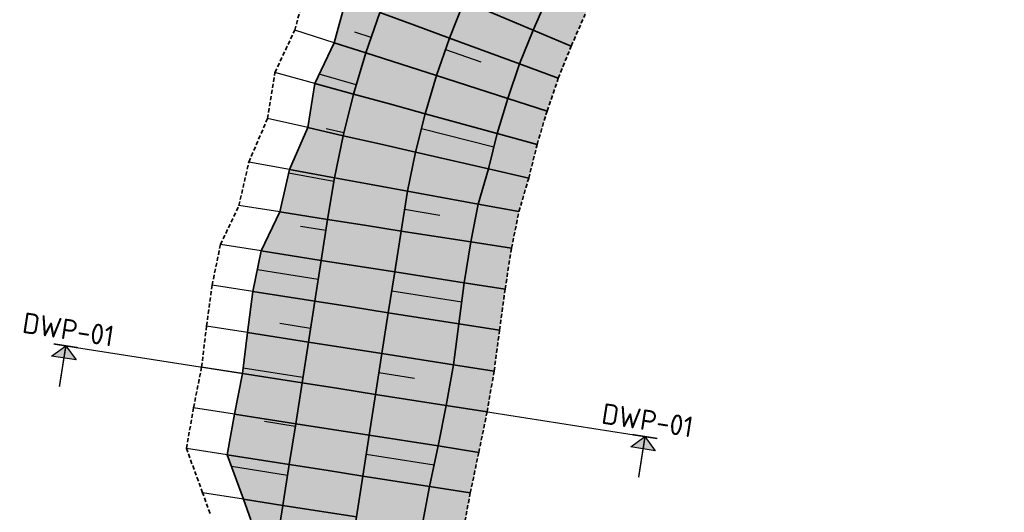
# Model space of a CAD drawing. Header units: metres. Extents: x 202053 to 211294, y 396303 to 397866.
# Tile 26 of 256: x 202167 to 202226, y 397587 to 397617. Entities that reach past the tile are written whole.
import ezdxf
from ezdxf.enums import TextEntityAlignment as Align

# ---------------------------------------------------------------- set-up
doc = ezdxf.new("R2010")
doc.units = ezdxf.units.M
doc.linetypes.add('DASHED2', pattern=[0.375, 0.25, -0.125])
doc.layers.get('0').update_dxf_attribs({"lineweight": 25})
doc.layers.add('C3D-CORRIDOR', color=7, linetype='Continuous')
doc.layers.add('C3D-SAMPLELINE', color=7, linetype='Continuous')
for name, color, linetype, lineweight in [('N-WA-GR-GRAS-V', 61, 'Continuous', 18), ('N-WA-GW-AFWERKEN_INZAAIEN-G', 60, 'Continuous', 35), ('N-WA-GW-DIJK_KRUIN_BINNEN-G', 90, 'Continuous', 35), ('N-WA-GW-DIJK_KRUIN_BUITEN-G', 90, 'Continuous', 35), ('N-WA-GW-DIJK_TEEN_BINNEN-G', 90, 'Continuous', 35), ('N-WA-GW-DIJK_TEEN_BUITEN-G', 90, 'Continuous', 35), ('N-WA-KG-ONDERHOUDGRENS_WATERSCHAP-G', 170, 'DASHED2', 35), ('N-WA-VH-VERHARDING_GRASBETONSTEEN-G', 102, 'Continuous', 35), ('N-WA-VH-VERHARDING_GRASBETONSTEEN-V', 75, 'Continuous', 18), ('T-WA-OG-KADASTRAAL_TIJDELIJKE_INGEBRUIKNAME-G', 7, 'Continuous', 25), ('X-XX-AL-T25', 7, 'Continuous', 25)]:
    doc.layers.add(name, color=color, linetype=linetype, lineweight=lineweight)
doc.styles.add('NLCS-ISO', font='NLCS-ISO.ttf')
doc.styles.get("Standard").update_dxf_attribs({"font": 'NLCS-ISO.ttf'})

# ---------------------------------------------------------------- blocks, each defined once
blk = doc.blocks.new('pijldrsn')
at = {"linetype": 'Continuous'}
blk.add_hatch(color=256, dxfattribs=at).paths.add_polyline_path([(-3, -3), (0, 0), (3, -3)])
for p, q in [((-3, -3), (0, 0)), ((0, 0), (3, -3)), ((0, 0), (0, -3)), ((0, 0), (0, 0)), ((0, 0), (0, 0)), ((0, 0), (0, 0)), ((3, -3), (-3, -3))]:
    blk.add_line(p, q, dxfattribs=at)
at = {"linetype": 'Continuous', "const_width": 0.35}
for points in [[(-3, 0), (3, 0)], [(0, 0), (0, -10)]]:
    blk.add_lwpolyline(points, dxfattribs=at)
at = {"flags": 11}
for tag, p in [('TEXTAT', (0, -65)), ('TEXTHG', (0.02, -71.78))]:
    blk.add_attdef(tag, text='', height=5, dxfattribs=at).set_placement(p, align=Align.TOP_CENTER)

msp = doc.modelspace()

# ---------------------------------------------------------------- hatches: boundary and pattern name
at = {"layer": 'N-WA-GR-GRAS-V'}
for points in [[(202180.5648, 397586.6673), (202180.1173, 397587.9191), (202179.1328, 397590.6038), (202179.568, 397593.0661), (202180.0525, 397595.5207), (202180.3545, 397598.0039), (202180.693, 397600.4813), (202181.1951, 397602.9332), (202182.3136, 397605.2885), (202182.8987, 397607.8594), (202184.0156, 397610.3896), (202184.4368, 397613.0636), (202185.5993, 397615.5268), (202186.3084, 397618.1248), (202187.3184, 397620.6186), (202188.499, 397623.0353), (202189.8237, 397625.3725), (202191.2503, 397627.6418), (202192.3999, 397630.0782), (202193.666, 397632.469), (202195.1035, 397634.7646), (202196.5539, 397637.0782), (202197.6728, 397639.7385), (202199.6643, 397641.6471), (202201.6551, 397643.5483), (202203.4554, 397645.6817), (202205.5674, 397647.478), (202207.7194, 397649.2368), (202210.0413, 397650.6042), (202212.1579, 397651.9359), (202214.3203, 397653.1987), (202216.3037, 397654.7313), (202218.4009, 397656.0923), (202220.6233, 397652.743), (202218.5401, 397651.3608), (202216.457, 397649.9786), (202214.3738, 397648.5963), (202212.2907, 397647.2141), (202210.167, 397645.7737), (202208.0793, 397644.2298), (202206.0599, 397642.5975), (202204.1126, 397640.88), (202202.2409, 397639.0803), (202200.4483, 397637.2017), (202198.7381, 397635.2479), (202197.1136, 397633.2223), (202195.5776, 397631.1287), (202194.1331, 397628.9711), (202192.7826, 397626.7533), (202191.5288, 397624.4795), (202190.3739, 397622.1539), (202189.3201, 397619.7808), (202188.3693, 397617.3646), (202187.5233, 397614.9097), (202186.7836, 397612.4207), (202186.1516, 397609.9022), (202185.6284, 397607.3589), (202185.2124, 397604.8345), (202184.8256, 397602.3646), (202184.4389, 397599.8947), (202184.0521, 397597.4248), (202183.6653, 397594.9549), (202183.2785, 397592.485), (202182.8917, 397590.0151), (202182.5049, 397587.5452), (202182.3243, 397586.3918), (202180.5648, 397586.6673)], [(202182.3243, 397586.3918), (202182.5049, 397587.5452), (202182.8917, 397590.0151), (202183.2785, 397592.485), (202183.6653, 397594.9549), (202184.0521, 397597.4248), (202184.4389, 397599.8947), (202184.8256, 397602.3646), (202185.2124, 397604.8345), (202185.6284, 397607.3589), (202186.1516, 397609.9022), (202186.7836, 397612.4207), (202187.5233, 397614.9097), (202188.3693, 397617.3646), (202189.3201, 397619.7808), (202190.3739, 397622.1539), (202191.5288, 397624.4795), (202192.7826, 397626.7533), (202194.1331, 397628.9711), (202195.5776, 397631.1287), (202197.1136, 397633.2223), (202198.7381, 397635.2479), (202200.4483, 397637.2017), (202202.2409, 397639.0803), (202204.1126, 397640.88), (202206.0599, 397642.5975), (202208.0793, 397644.2298), (202210.167, 397645.7737), (202212.2907, 397647.2141), (202214.3738, 397648.5963), (202216.457, 397649.9786), (202218.5401, 397651.3608), (202220.6233, 397652.743), (202221.8672, 397650.8682), (202219.7841, 397649.486), (202217.701, 397648.1037), (202215.6178, 397646.7215), (202213.5347, 397645.3393), (202211.4657, 397643.9363), (202209.4557, 397642.4499), (202207.5116, 397640.8785), (202205.6368, 397639.2249), (202203.8349, 397637.4923), (202202.1091, 397635.6838), (202200.4627, 397633.8027), (202198.8986, 397631.8526), (202197.4199, 397629.8371), (202196.0292, 397627.7599), (202194.7291, 397625.6247), (202193.522, 397623.4357), (202192.4102, 397621.1967), (202191.3956, 397618.9121), (202190.4803, 397616.5859), (202189.6658, 397614.2225), (202188.9536, 397611.8263), (202188.3452, 397609.4016), (202187.8415, 397606.9531), (202187.4353, 397604.4864), (202187.0486, 397602.0165), (202186.6618, 397599.5466), (202186.275, 397597.0767), (202185.8882, 397594.6068), (202185.5014, 397592.1369), (202185.1146, 397589.667), (202184.7278, 397587.1971), (202184.5472, 397586.0436), (202182.3243, 397586.3918)], [(202184.5472, 397586.0436), (202184.7278, 397587.1971), (202185.1146, 397589.667), (202185.5014, 397592.1369), (202185.8882, 397594.6068), (202186.275, 397597.0767), (202186.6618, 397599.5466), (202187.0486, 397602.0165), (202187.4353, 397604.4864), (202187.8415, 397606.9531), (202188.3452, 397609.4016), (202188.9536, 397611.8263), (202189.6658, 397614.2225), (202190.4803, 397616.5859), (202191.3956, 397618.9121), (202192.4102, 397621.1967), (202193.522, 397623.4357), (202194.7291, 397625.6247), (202196.0292, 397627.7599), (202197.4199, 397629.8371), (202198.8986, 397631.8526), (202200.4627, 397633.8027), (202202.1091, 397635.6838), (202203.8349, 397637.4923), (202205.6368, 397639.2249), (202207.5116, 397640.8785), (202209.4557, 397642.4499), (202211.4657, 397643.9363), (202213.5347, 397645.3393), (202215.6178, 397646.7215), (202217.701, 397648.1037), (202219.7841, 397649.486), (202221.8672, 397650.8682), (202223.1112, 397648.9933), (202221.0281, 397647.6111), (202218.945, 397646.2289), (202216.8618, 397644.8467), (202214.7787, 397643.4645), (202212.7643, 397642.0988), (202210.8322, 397640.67), (202208.9633, 397639.1594), (202207.1611, 397637.5699), (202205.4289, 397635.9043), (202203.7699, 397634.1658), (202202.1872, 397632.3576), (202200.6837, 397630.483), (202199.2622, 397628.5455), (202197.9254, 397626.5486), (202196.6756, 397624.4961), (202195.5152, 397622.3918), (202194.4464, 397620.2396), (202193.4712, 397618.0433), (202192.5912, 397615.8072), (202191.8082, 397613.5353), (202191.1237, 397611.2318), (202190.5388, 397608.901), (202190.0546, 397606.5473), (202189.6583, 397604.1383), (202189.2715, 397601.6684), (202188.8847, 397599.1985), (202188.4979, 397596.7286), (202188.1111, 397594.2587), (202187.7243, 397591.7888), (202187.3375, 397589.3189), (202186.9507, 397586.849), (202186.7701, 397585.6955), (202184.5472, 397586.0436)], [(202186.7701, 397585.6955), (202186.9507, 397586.849), (202187.3375, 397589.3189), (202187.7243, 397591.7888), (202188.1111, 397594.2587), (202188.4979, 397596.7286), (202188.8847, 397599.1985), (202189.2715, 397601.6684), (202189.6583, 397604.1383), (202190.0546, 397606.5473), (202190.5388, 397608.901), (202191.1237, 397611.2318), (202191.8082, 397613.5353), (202192.5912, 397615.8072), (202193.4712, 397618.0433), (202194.4464, 397620.2396), (202195.5152, 397622.3918), (202196.6756, 397624.4961), (202197.9254, 397626.5486), (202199.2622, 397628.5455), (202200.6837, 397630.483), (202202.1872, 397632.3576), (202203.7699, 397634.1658), (202205.4289, 397635.9043), (202207.1611, 397637.5699), (202208.9633, 397639.1594), (202210.8322, 397640.67), (202212.7643, 397642.0988), (202214.7787, 397643.4645), (202216.8618, 397644.8467), (202218.945, 397646.2289), (202221.0281, 397647.6111), (202223.1112, 397648.9933), (202224.7898, 397646.4636), (202222.664, 397645.1456), (202220.5969, 397643.7392), (202218.4836, 397642.4025), (202216.4386, 397640.9628), (202214.61, 397639.4873), (202212.6988, 397638.2562), (202210.9334, 397636.8264), (202209.3556, 397635.187), (202207.7343, 397633.6076), (202206.1216, 397632.0164), (202204.8376, 397630.1366), (202203.5815, 397628.2596), (202202.5401, 397626.2474), (202201.4699, 397624.2844), (202200.3968, 397622.3386), (202199.4405, 397620.3362), (202198.5399, 397618.3153), (202197.6548, 397616.2922), (202196.8263, 397614.245), (202196.112, 397612.1549), (202195.4831, 397610.0376), (202194.9487, 397607.8947), (202194.3327, 397605.7628), (202193.875, 397603.4779), (202193.4817, 397601.009), (202193.1498, 397598.5305), (202192.821, 397596.0516), (202192.3956, 397593.5877), (202191.8931, 397591.1359), (202191.3754, 397588.6865), (202190.9203, 397586.2273), (202190.6628, 397585.0859), (202186.7701, 397585.6955)]]:
    msp.add_hatch(color=256, dxfattribs=at).paths.add_polyline_path(points, flags=0)
at = {"layer": 'N-WA-VH-VERHARDING_GRASBETONSTEEN-V'}
msp.add_hatch(color=256, dxfattribs=at).paths.add_polyline_path([(202190.6628, 397585.0859), (202190.9203, 397586.2273), (202191.3754, 397588.6865), (202191.8931, 397591.1359), (202192.3956, 397593.5877), (202192.821, 397596.0516), (202193.1498, 397598.5305), (202193.4817, 397601.009), (202193.875, 397603.4779), (202194.3327, 397605.7628), (202194.9487, 397607.8947), (202195.4831, 397610.0376), (202196.112, 397612.1549), (202196.8263, 397614.245), (202197.6548, 397616.2922), (202198.5399, 397618.3153), (202199.4405, 397620.3362), (202200.3968, 397622.3386), (202201.4699, 397624.2844), (202202.5401, 397626.2474), (202203.5815, 397628.2596), (202204.8376, 397630.1366), (202206.1216, 397632.0164), (202207.7343, 397633.6076), (202209.3556, 397635.187), (202210.9334, 397636.8264), (202212.6988, 397638.2562), (202214.61, 397639.4873), (202216.4386, 397640.9628), (202218.4836, 397642.4025), (202220.5969, 397643.7392), (202222.664, 397645.1456), (202224.7898, 397646.4636), (202226.172, 397644.3805), (202224.0463, 397643.0625), (202221.9792, 397641.6561), (202219.8658, 397640.3194), (202217.8208, 397638.8796), (202216.0529, 397637.4457), (202214.2282, 397636.2786), (202212.5464, 397634.9164), (202211.0493, 397633.3481), (202209.5055, 397631.8432), (202207.967, 397630.3297), (202206.7537, 397628.5309), (202205.5649, 397626.7378), (202204.5871, 397624.8123), (202203.5767, 397622.9386), (202202.5595, 397621.0846), (202201.6552, 397619.1764), (202200.8024, 397617.2518), (202199.9609, 397615.327), (202199.1718, 397613.3798), (202198.4925, 397611.3913), (202197.8943, 397609.3771), (202197.386, 397607.3385), (202196.7917, 397605.3119), (202196.3449, 397603.0911), (202195.9516, 397600.6223), (202195.6197, 397598.1438), (202195.2909, 397595.6648), (202194.8655, 397593.2009), (202194.363, 397590.7491), (202193.8453, 397588.2997), (202193.3902, 397585.8406), (202193.1327, 397584.6991), (202190.6628, 397585.0859)], flags=0)

# ---------------------------------------------------------------- linework, layer by layer
at = {"layer": 'C3D-CORRIDOR'}
for p, q in [((202187.844, 397615.8403, 16), (202186.8558, 397616.1751, 15.6521)), ((202192.3563, 397615.1255, 16), (202194.4841, 397614.3716, 15.2474)), ((202186.949, 397612.9775, 16), (202184.6982, 397613.6175, 15.2199)), ((202186.1948, 397610.0744, 16), (202185.1195, 397610.3231, 15.6321)), ((202190.901, 397610.3443, 16), (202195.2796, 397609.2216, 14.4929)), ((202185.5917, 397607.1359, 16), (202182.8462, 397607.6288, 15.0702)), ((202189.8746, 397605.4531, 16), (202192.0032, 397605.1063, 15.281)), ((202185.1092, 397604.175, 16), (202183.5621, 397604.4173, 15.478)), ((202184.645, 397601.2111, 16), (202180.9606, 397601.7881, 14.7569)), ((202189.0908, 397600.5149, 16), (202193.3267, 397599.8516, 14.5708)), ((202184.1809, 397598.2473, 16), (202182.324, 397598.5381, 15.3735)), ((202183.7167, 397595.2834, 16), (202180.0927, 397595.8509, 14.7773)), ((202188.3172, 397595.5751, 16), (202190.4698, 397595.238, 15.2737)), ((202183.2526, 397592.3195, 16), (202181.3957, 397592.6103, 15.3735)), ((202187.5437, 397590.6353, 16), (202191.6514, 397589.992, 14.6141)), ((202182.7884, 397589.3556, 16), (202179.3957, 397589.8869, 14.8553))]:
    msp.add_line(p, q, dxfattribs=at)
at = {"layer": 'C3D-SAMPLELINE'}
msp.add_lwpolyline([(202169.3634, 397597.1946), (202185.8882, 397594.6068), (202204.422, 397591.7044)], dxfattribs=at)
at = {"layer": 'N-WA-GW-AFWERKEN_INZAAIEN-G'}
for p, q in [((202193.4712, 397618.0433, 16), (202197.6548, 397616.2922, 14.4882)), ((202190.4803, 397616.5859, 16), (202188.3693, 397617.3646, 16)), ((202190.4803, 397616.5859, 16), (202192.5912, 397615.8072, 16)), ((202192.5912, 397615.8072, 16), (202196.8263, 397614.245, 14.4953)), ((202187.5233, 397614.9097, 16), (202185.5993, 397615.5268, 15.3265)), ((202189.6658, 397614.2225, 16), (202187.5233, 397614.9097, 16)), ((202189.6658, 397614.2225, 16), (202191.8082, 397613.5353, 16)), ((202191.8082, 397613.5353, 16), (202196.112, 397612.1549, 14.4934)), ((202186.7836, 397612.4207, 16), (202184.4368, 397613.0636, 15.1889)), ((202188.9536, 397611.8263, 16), (202186.7836, 397612.4207, 16)), ((202188.9536, 397611.8263, 16), (202191.1237, 397611.2318, 16)), ((202191.1237, 397611.2318, 16), (202195.4831, 397610.0376, 14.4933)), ((202186.1516, 397609.9022, 16), (202184.0156, 397610.3896, 15.2697)), ((202188.3452, 397609.4016, 16), (202186.1516, 397609.9022, 16)), ((202188.3452, 397609.4016, 16), (202190.5388, 397608.901, 16)), ((202190.5388, 397608.901, 16), (202194.9487, 397607.8947, 14.4922)), ((202185.6284, 397607.3589, 16), (202182.8987, 397607.8594, 15.0749)), ((202187.8415, 397606.9531, 16), (202185.6284, 397607.3589, 16)), ((202187.8415, 397606.9531, 16), (202190.0546, 397606.5473, 16)), ((202190.0546, 397606.5473, 16), (202194.3327, 397605.7628, 14.5502)), ((202185.2124, 397604.8345, 16), (202182.3136, 397605.2885, 15.0219)), ((202187.4353, 397604.4864, 16), (202185.2124, 397604.8345, 16)), ((202187.4353, 397604.4864, 16), (202189.6583, 397604.1383, 16)), ((202189.6583, 397604.1383, 16), (202193.875, 397603.4779, 14.5773)), ((202184.8256, 397602.3646, 16), (202181.1951, 397602.9332, 14.7751)), ((202187.0486, 397602.0165, 16), (202184.8256, 397602.3646, 16)), ((202187.0486, 397602.0165, 16), (202189.2715, 397601.6684, 16)), ((202189.2715, 397601.6684, 16), (202193.4817, 397601.009, 14.5795)), ((202184.4389, 397599.8947, 16), (202180.693, 397600.4813, 14.7362)), ((202186.6618, 397599.5466, 16), (202184.4389, 397599.8947, 16)), ((202186.6618, 397599.5466, 16), (202188.8847, 397599.1985, 16)), ((202188.8847, 397599.1985, 16), (202193.1498, 397598.5305, 14.561)), ((202184.0521, 397597.4248, 16), (202180.3545, 397598.0039, 14.7525)), ((202186.275, 397597.0767, 16), (202184.0521, 397597.4248, 16)), ((202186.275, 397597.0767, 16), (202188.4979, 397596.7286, 16)), ((202188.4979, 397596.7286, 16), (202192.821, 397596.0516, 14.5414)), ((202183.6653, 397594.9549, 16), (202180.0525, 397595.5207, 14.7811)), ((202185.8882, 397594.6068, 16), (202183.6653, 397594.9549, 16)), ((202185.8882, 397594.6068, 16), (202188.1111, 397594.2587, 16)), ((202188.1111, 397594.2587, 16), (202192.3956, 397593.5877, 14.5544)), ((202183.2785, 397592.485, 16), (202179.568, 397593.0661, 14.7481)), ((202185.5014, 397592.1369, 16), (202183.2785, 397592.485, 16)), ((202185.5014, 397592.1369, 16), (202187.7243, 397591.7888, 16)), ((202187.7243, 397591.7888, 16), (202191.8931, 397591.1359, 14.5934)), ((202182.8917, 397590.0151, 16), (202179.1328, 397590.6038, 14.7318)), ((202185.1146, 397589.667, 16), (202182.8917, 397590.0151, 16)), ((202185.1146, 397589.667, 16), (202187.3375, 397589.3189, 16)), ((202187.3375, 397589.3189, 16), (202191.3754, 397588.6865, 14.6376)), ((202182.5049, 397587.5452, 16), (202180.1173, 397587.9191, 15.1944)), ((202184.7278, 397587.1971, 16), (202182.5049, 397587.5452, 16)), ((202184.7278, 397587.1971, 16), (202186.9507, 397586.849, 16))]:
    msp.add_line(p, q, dxfattribs=at)
at = {"layer": 'N-WA-GW-DIJK_KRUIN_BINNEN-G', "elevation": 16}
msp.add_lwpolyline([(202185.5168, 397577.6926), (202185.7903, 397579.4393), (202186.1771, 397581.9092), (202186.5639, 397584.3791), (202186.7701, 397585.6955), (202186.9507, 397586.849), (202187.3375, 397589.3189), (202187.7243, 397591.7888), (202188.1111, 397594.2587), (202188.4979, 397596.7286), (202188.8847, 397599.1985), (202189.2715, 397601.6684), (202189.6583, 397604.1383), (202190.0546, 397606.5473), (202190.5388, 397608.901), (202191.1237, 397611.2318), (202191.8082, 397613.5353), (202192.5912, 397615.8072), (202193.4712, 397618.0433)], dxfattribs=at)
at = {"layer": 'N-WA-GW-DIJK_KRUIN_BUITEN-G'}
for p, q in [((202187.5233, 397614.9097, 16), (202188.3693, 397617.3646, 16)), ((202186.7836, 397612.4207, 16), (202187.5233, 397614.9097, 16)), ((202186.1516, 397609.9022, 16), (202186.7836, 397612.4207, 16)), ((202185.6284, 397607.3589, 16), (202186.1516, 397609.9022, 16)), ((202185.2124, 397604.8345, 16), (202185.6284, 397607.3589, 16)), ((202184.8256, 397602.3646, 16), (202185.2124, 397604.8345, 16)), ((202184.4389, 397599.8947, 16), (202184.8256, 397602.3646, 16)), ((202184.0521, 397597.4248, 16), (202184.4389, 397599.8947, 16)), ((202183.6653, 397594.9549, 16), (202184.0521, 397597.4248, 16)), ((202183.2785, 397592.485, 16), (202183.6653, 397594.9549, 16)), ((202182.8917, 397590.0151, 16), (202183.2785, 397592.485, 16)), ((202182.5049, 397587.5452, 16), (202182.8917, 397590.0151, 16)), ((202182.3243, 397586.3918, 16), (202182.5049, 397587.5452, 16))]:
    msp.add_line(p, q, dxfattribs=at)
at = {"layer": 'N-WA-GW-DIJK_TEEN_BINNEN-G'}
for p, q in [((202197.6548, 397616.2922, 14.4882), (202198.5399, 397618.3153, 14.4923)), ((202196.8263, 397614.245, 14.4953), (202197.6548, 397616.2922, 14.4882)), ((202196.112, 397612.1549, 14.4934), (202196.8263, 397614.245, 14.4953)), ((202195.4831, 397610.0376, 14.4933), (202196.112, 397612.1549, 14.4934)), ((202194.9487, 397607.8947, 14.4922), (202195.4831, 397610.0376, 14.4933)), ((202194.3327, 397605.7628, 14.5502), (202194.9487, 397607.8947, 14.4922)), ((202193.875, 397603.4779, 14.5773), (202194.3327, 397605.7628, 14.5502)), ((202193.4817, 397601.009, 14.5795), (202193.875, 397603.4779, 14.5773)), ((202193.1498, 397598.5305, 14.561), (202193.4817, 397601.009, 14.5795)), ((202192.821, 397596.0516, 14.5414), (202193.1498, 397598.5305, 14.561)), ((202192.3956, 397593.5877, 14.5544), (202192.821, 397596.0516, 14.5414)), ((202191.8931, 397591.1359, 14.5934), (202192.3956, 397593.5877, 14.5544)), ((202191.3754, 397588.6865, 14.6376), (202191.8931, 397591.1359, 14.5934)), ((202190.9203, 397586.2273, 14.6607), (202191.3754, 397588.6865, 14.6376))]:
    msp.add_line(p, q, dxfattribs=at)
at = {"layer": 'N-WA-GW-DIJK_TEEN_BUITEN-G'}
for p, q in [((202185.5993, 397615.5268, 15.3265), (202186.3084, 397618.1248, 15.2678)), ((202184.4368, 397613.0636, 15.1889), (202185.5993, 397615.5268, 15.3265)), ((202184.0156, 397610.3896, 15.2697), (202184.4368, 397613.0636, 15.1889)), ((202182.8987, 397607.8594, 15.0749), (202184.0156, 397610.3896, 15.2697)), ((202182.3136, 397605.2885, 15.0219), (202182.8987, 397607.8594, 15.0749)), ((202181.1951, 397602.9332, 14.7751), (202182.3136, 397605.2885, 15.0219)), ((202180.693, 397600.4813, 14.7362), (202181.1951, 397602.9332, 14.7751)), ((202180.3545, 397598.0039, 14.7525), (202180.693, 397600.4813, 14.7362)), ((202180.0525, 397595.5207, 14.7811), (202180.3545, 397598.0039, 14.7525)), ((202179.568, 397593.0661, 14.7481), (202180.0525, 397595.5207, 14.7811)), ((202179.1328, 397590.6038, 14.7318), (202179.568, 397593.0661, 14.7481)), ((202180.1173, 397587.9191, 15.1944), (202179.1328, 397590.6038, 14.7318)), ((202180.5648, 397586.6673, 15.4064), (202180.1173, 397587.9191, 15.1944))]:
    msp.add_line(p, q, dxfattribs=at)
at = {"layer": 'N-WA-KG-ONDERHOUDGRENS_WATERSCHAP-G'}
for p, q in [((202183.2187, 397616.2904, 15.3265), (202183.9629, 397618.99, 15.2678)), ((202199.9609, 397615.327, 14.4882), (202200.8024, 397617.2518, 14.4923)), ((202182.0256, 397613.7241, 15.1889), (202183.2187, 397616.2904, 15.3265)), ((202199.1718, 397613.3798, 14.4953), (202199.9609, 397615.327, 14.4882)), ((202181.5783, 397610.9458, 15.2697), (202182.0256, 397613.7241, 15.1889)), ((202198.4925, 397611.3913, 14.4934), (202199.1718, 397613.3798, 14.4953)), ((202180.4397, 397608.3103, 15.0749), (202181.5783, 397610.9458, 15.2697)), ((202197.8943, 397609.3771, 14.4933), (202198.4925, 397611.3913, 14.4934)), ((202197.386, 397607.3385, 14.4922), (202197.8943, 397609.3771, 14.4933)), ((202179.8437, 397605.6753, 15.0219), (202180.4397, 397608.3103, 15.0749)), ((202196.7917, 397605.3119, 14.5502), (202197.386, 397607.3385, 14.4922)), ((202178.7252, 397603.32, 14.7751), (202179.8437, 397605.6753, 15.0219)), ((202196.3449, 397603.0911, 14.5773), (202196.7917, 397605.3119, 14.5502)), ((202178.2231, 397600.8681, 14.7362), (202178.7252, 397603.32, 14.7751)), ((202195.9516, 397600.6223, 14.5795), (202196.3449, 397603.0911, 14.5773)), ((202177.8846, 397598.3906, 14.7525), (202178.2231, 397600.8681, 14.7362)), ((202195.6197, 397598.1438, 14.561), (202195.9516, 397600.6223, 14.5795)), ((202177.5826, 397595.9075, 14.7811), (202177.8846, 397598.3906, 14.7525)), ((202195.2909, 397595.6648, 14.5414), (202195.6197, 397598.1438, 14.561)), ((202177.0981, 397593.4529, 14.7481), (202177.5826, 397595.9075, 14.7811)), ((202194.8655, 397593.2009, 14.5544), (202195.2909, 397595.6648, 14.5414)), ((202176.6629, 397590.9906, 14.7318), (202177.0981, 397593.4529, 14.7481)), ((202194.363, 397590.7491, 14.5934), (202194.8655, 397593.2009, 14.5544)), ((202177.6474, 397588.3059, 15.1944), (202176.6629, 397590.9906, 14.7318)), ((202193.8453, 397588.2997, 14.6376), (202194.363, 397590.7491, 14.5934)), ((202178.0949, 397587.0541, 15.4064), (202177.6474, 397588.3059, 15.1944)), ((202193.3902, 397585.8406, 14.6607), (202193.8453, 397588.2997, 14.6376))]:
    msp.add_line(p, q, dxfattribs=at)
at = {"layer": 'N-WA-VH-VERHARDING_GRASBETONSTEEN-G'}
for p, q in [((202197.6548, 397616.2922, 14.4882), (202199.9609, 397615.327, 14.4882)), ((202196.8263, 397614.245, 14.4953), (202199.1718, 397613.3798, 14.4953)), ((202196.112, 397612.1549, 14.4934), (202198.4925, 397611.3913, 14.4934)), ((202195.4831, 397610.0376, 14.4933), (202197.8943, 397609.3771, 14.4933)), ((202194.9487, 397607.8947, 14.4922), (202197.386, 397607.3385, 14.4922)), ((202194.3327, 397605.7628, 14.5502), (202196.7917, 397605.3119, 14.5502)), ((202193.875, 397603.4779, 14.5773), (202196.3449, 397603.0911, 14.5773)), ((202193.4817, 397601.009, 14.5795), (202195.9516, 397600.6223, 14.5795)), ((202193.1498, 397598.5305, 14.561), (202195.6197, 397598.1438, 14.561)), ((202192.821, 397596.0516, 14.5414), (202195.2909, 397595.6648, 14.5414)), ((202192.3956, 397593.5877, 14.5544), (202194.8655, 397593.2009, 14.5544)), ((202191.8931, 397591.1359, 14.5934), (202194.363, 397590.7491, 14.5934)), ((202191.3754, 397588.6865, 14.6376), (202193.8453, 397588.2997, 14.6376))]:
    msp.add_line(p, q, dxfattribs=at)
at = {"layer": 'T-WA-OG-KADASTRAAL_TIJDELIJKE_INGEBRUIKNAME-G'}
for p, q in [((202185.5993, 397615.5268, 15.3265), (202183.2187, 397616.2904, 15.3265)), ((202184.4368, 397613.0636, 15.1889), (202182.0256, 397613.7241, 15.1889)), ((202184.0156, 397610.3896, 15.2697), (202181.5783, 397610.9458, 15.2697)), ((202182.8987, 397607.8594, 15.0749), (202180.4397, 397608.3103, 15.0749)), ((202182.3136, 397605.2885, 15.0219), (202179.8437, 397605.6753, 15.0219)), ((202181.1951, 397602.9332, 14.7751), (202178.7252, 397603.32, 14.7751)), ((202180.693, 397600.4813, 14.7362), (202178.2231, 397600.8681, 14.7362)), ((202180.3545, 397598.0039, 14.7525), (202177.8846, 397598.3906, 14.7525)), ((202180.0525, 397595.5207, 14.7811), (202177.5826, 397595.9075, 14.7811)), ((202179.568, 397593.0661, 14.7481), (202177.0981, 397593.4529, 14.7481)), ((202179.1328, 397590.6038, 14.7318), (202176.6629, 397590.9906, 14.7318)), ((202180.1173, 397587.9191, 15.1944), (202177.6474, 397588.3059, 15.1944))]:
    msp.add_line(p, q, dxfattribs=at)

# ---------------------------------------------------------------- block references
at = {"layer": 'X-XX-AL-T25'}
for p, xscale, yscale, zscale, rotation in [((202169.3634, 397597.1946), 0.2499999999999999, 0.2499999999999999, 0.2499999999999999, 351.0996047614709), ((202204.422, 397591.7044), 0.25, 0.25, 0.25, 351.099604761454)]:
    msp.add_blockref('pijldrsn', p, dxfattribs=dict(at, xscale=xscale, yscale=yscale, zscale=zscale, rotation=rotation))

# ---------------------------------------------------------------- texts
at = {"layer": 'X-XX-AL-T25', "char_height": 1.25, "attachment_point": 8, "rotation": 351.099605, "style": 'NLCS-ISO'}
for insert in [(202169.4214, 397597.5651), (202204.48, 397592.0748)]:
    msp.add_mtext('DWP-01', dxfattribs=dict(at, insert=insert))

doc.saveas('drawing.dxf')
